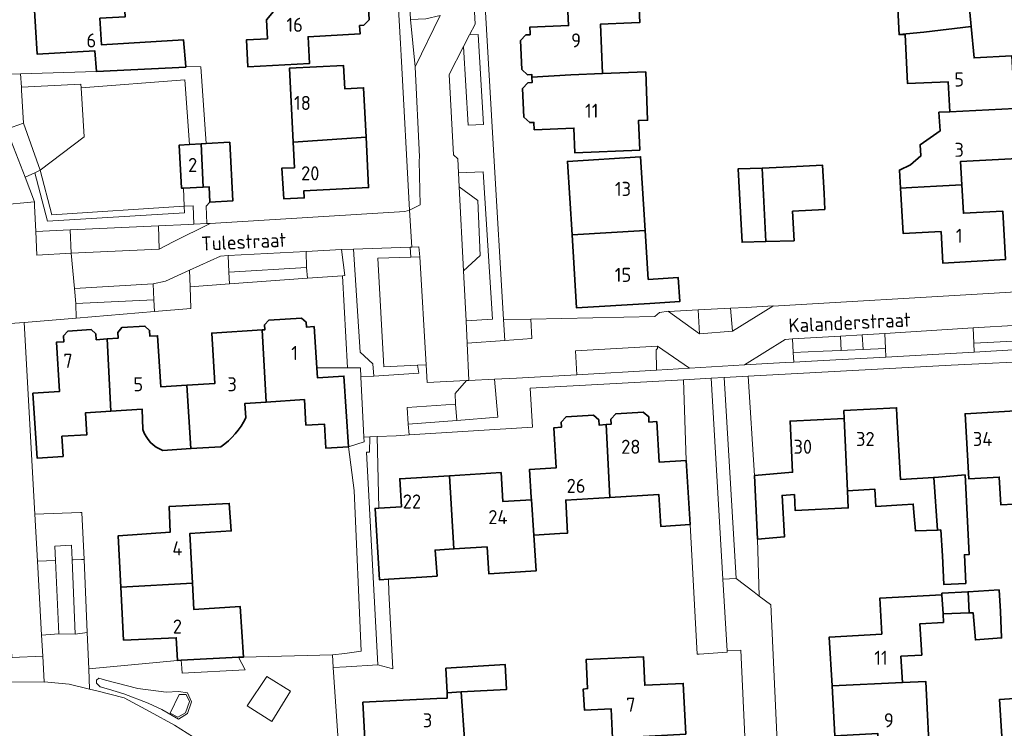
# Model space of a CAD drawing. Header units: metres. Extents: x 245598 to 248629, y 478632 to 481821.
# Tile 79 of 122: x 247606 to 247732, y 479680 to 479771. Entities that reach past the tile are written whole.
import ezdxf
from ezdxf.enums import TextEntityAlignment as Align

# ---------------------------------------------------------------- set-up
doc = ezdxf.new("R2010")
doc.units = ezdxf.units.M
for name, color, linetype, lineweight in [('B-XX-GR-GROENVOORZIENING-GV', 80, 'Continuous', 18), ('B-XX-IE-TERREINAFSCHEIDING_KUNSTMATIG_HEKWERK-G', 20, 'IE-TERREINAFSCHEIDING-KUNSTMATIG', 18), ('B-XX-IE-TERREINAFSCHEIDING_KUNSTMATIG_MUUR-G', 90, 'IE-TERREINAFSCHEIDING-KUNSTMATIG-DICHT', 18), ('B-XX-OG-BEBOUWING-GV', 7, 'Continuous', 35), ('B-XX-OG-BEBOUWING-T18', 10, 'Continuous', 18), ('B-XX-OG-TERREIN_ERF-GV', 7, 'Continuous', 18), ('B-XX-OG-TOPOGRAFIE-T18', 10, 'Continuous', 18), ('B-XX-VH-ONVERHARD-GV', 252, 'Continuous', 18), ('B-XX-VH-VERHARDING_GESLOTEN-GV', 252, 'Continuous', 18), ('B-XX-VH-VERHARDING_OPEN-GV', 252, 'Continuous', 18)]:
    doc.layers.add(name, color=color, linetype=linetype, lineweight=lineweight)
doc.styles.add('NLCS-ISO-M-T18', font='NLCS-ISO.ttf', dxfattribs={"height": 1.8})
doc.linetypes.add('IE-TERREINAFSCHEIDING-KUNSTMATIG', pattern='A,4,[82,NLCS.SHX,S=0.75,R=90,X=0,Y=0],4,-2', length=10)
doc.linetypes.add('IE-TERREINAFSCHEIDING-KUNSTMATIG-DICHT', pattern='A,8,-1,[82,NLCS.SHX,S=0.75,R=90,X=0,Y=0],-1', length=10)

msp = doc.modelspace()

# ---------------------------------------------------------------- linework, layer by layer
at = {"layer": 'B-XX-GR-GROENVOORZIENING-GV'}
for points in [[(247663.378, 479768.702), (247662.606, 479767.207), (247663.186, 479757.147), (247665.165, 479757.256), (247664.473, 479768.778)], [(247603.675, 479763.675), (247603.753, 479761.57), (247603.913, 479757.275), (247604.159, 479756.636), (247606.33, 479757.403), (247606.08, 479761.657), (247606.058, 479762.032), (247605.948, 479763.741)], [(247606.058, 479762.032), (247613.65, 479762.4), (247613.679, 479761.955), (247626.949, 479762.947), (247627.567, 479754.676), (247629.041, 479754.758), (247629.688, 479754.794), (247629.013, 479764.637), (247629, 479764.637), (247627.075, 479764.675), (247627.075, 479764.6), (247615.638, 479764.025), (247605.948, 479763.741)], [(247662.612, 479738.527), (247662.942, 479732.106), (247666.311, 479732.343), (247665.127, 479751.167), (247661.968, 479751.063), (247662.059, 479749.28), (247664.436, 479747.505), (247664.737, 479740.464)], [(247607.887, 479743.563), (247612.3, 479743.775), (247612.313, 479743.775), (247623.576, 479744.271), (247627.362, 479744.438), (247628.113, 479744.474), (247628.014, 479746.845), (247626.859, 479746.803), (247626.905, 479745.953), (247609.389, 479744.867), (247607.751, 479751.07), (247606.516, 479750.505), (247607.725, 479747.362), (247607.725, 479746.825)], [(247612.425, 479740.762), (247612.3, 479743.775), (247607.887, 479743.563), (247608.038, 479740.525)], [(247655.797, 479741.548), (247648.537, 479741.288), (247649.375, 479728.088), (247651, 479726.6), (247651.112, 479725.025), (247656.888, 479725.425), (247656.725, 479726.425), (247652.4, 479726.238), (247651.638, 479740.125), (247655.869, 479740.253)], [(247632.575, 479738.338), (247642.513, 479738.963), (247642.463, 479740.999), (247632.5, 479740.475)], [(247613, 479734.325), (247622.975, 479734.8), (247622.888, 479736.862), (247612.837, 479736.262)], [(247697, 479730.787), (247696.738, 479733.737), (247692.625, 479733.525), (247692.8, 479730.463)], [(247667.875, 479729.6), (247671.338, 479729.862), (247671.213, 479732.325), (247671.213, 479732.338), (247667.713, 479732.275)], [(247727.887, 479729.263), (247727.925, 479728.125), (247737.215, 479728.662), (247737.025, 479731.763), (247733.637, 479731.563), (247733.788, 479729.563)], [(247710.915, 479728.342), (247711.734, 479728.377), (247713.712, 479728.463), (247713.611, 479730.339), (247710.811, 479730.168)], [(247677.082, 479725.206), (247687.274, 479725.815), (247687.247, 479728.414), (247687.4, 479728.563), (247687.4, 479728.862), (247676.947, 479728.284)], [(247708.6, 479728.241), (247704.775, 479728.075), (247704.838, 479726.825), (247708.665, 479727.04), (247716.625, 479727.487), (247716.588, 479728.588), (247713.712, 479728.463), (247711.734, 479728.377), (247710.915, 479728.342)], [(247661.563, 479721.437), (247661.73, 479719.375), (247666.975, 479719.787), (247666.563, 479724.638), (247663.262, 479724.487), (247662.988, 479724.475), (247661.537, 479722.838)], [(247695.784, 479699.041), (247694.262, 479724.775), (247690.738, 479724.575), (247691.086, 479714.257), (247691.583, 479706.038), (247692.488, 479689.459), (247692.737, 479689.475), (247696.344, 479689.708), (247696.325, 479689.9)], [(247695.938, 479724.864), (247697.463, 479699.125), (247699.779, 479697.386), (247700.439, 479696.891), (247700.222, 479704.188), (247699.837, 479712.339), (247699.018, 479725.027)], [(247661.73, 479719.375), (247661.563, 479721.437), (247655.4, 479721.012), (247655.525, 479718.887)], [(247612.93, 479692.032), (247612.529, 479701.541), (247612.45, 479703.416), (247610.339, 479703.299), (247610.421, 479701.46), (247610.843, 479692.042)], [(247637.438, 479686.6), (247634.925, 479682.863), (247638.088, 479680.863), (247640.463, 479684.713)], [(247626.07, 479681.407), (247627.05, 479681.94), (247627.562, 479683.389), (247627.136, 479684.305), (247626.21, 479684.284), (247625.09, 479681.919)]]:
    msp.add_lwpolyline(points, close=True, dxfattribs=at)
at = {"layer": 'B-XX-IE-TERREINAFSCHEIDING_KUNSTMATIG_HEKWERK-G'}
for points in [[(247627.075, 479764.675), (247629, 479764.637)], [(247629, 479764.637), (247629.013, 479764.637)], [(247629.688, 479754.794), (247629.013, 479764.637)]]:
    msp.add_lwpolyline(points, dxfattribs=at)
at = {"layer": 'B-XX-IE-TERREINAFSCHEIDING_KUNSTMATIG_MUUR-G'}
for points in [[(247653.063, 479697.413), (247653, 479699.056)], [(247653.063, 479697.413), (247653.563, 479687.6)]]:
    msp.add_lwpolyline(points, dxfattribs=at)
at = {"layer": 'B-XX-OG-BEBOUWING-GV'}
for points in [[(247640.061, 479772.044), (247638.49, 479771.967), (247637.409, 479770.631), (247637.528, 479768.211), (247634.826, 479768.06), (247635.019, 479764.618), (247642.913, 479765.061), (247642.721, 479768.463), (247649.368, 479768.837), (247649.308, 479769.906), (247649.847, 479769.936), (247650.547, 479770.657), (247650.312, 479774.83), (247649.554, 479775.489), (247649.55, 479775.558), (247639.891, 479775.064)], [(247607.653, 479773.266), (247608.058, 479766.253), (247615.423, 479766.679), (247615.638, 479764.025), (247627.075, 479764.6), (247627.075, 479764.675), (247626.8, 479768.075), (247616.285, 479767.458), (247616.09, 479770.833), (247619.325, 479771.025), (247619.163, 479773.939), (247615.922, 479773.75)], [(247671.106, 479768.946), (247671.115, 479768.736), (247670.576, 479768.712), (247669.891, 479767.973), (247670.054, 479764.283), (247670.801, 479763.607), (247671.341, 479763.631), (247671.355, 479763.308), (247676.341, 479763.59), (247680.385, 479763.769), (247680.106, 479770.076), (247684.085, 479770.252), (247685.166, 479770.306), (247684.983, 479773.991), (247683.921, 479773.944), (247675.874, 479773.589), (247676.037, 479769.905), (247671.073, 479769.685)], [(247727.532, 479769.771), (247727.225, 479772.988), (247718.175, 479772.075), (247718.325, 479768.738), (247718.346, 479768.739), (247721.485, 479769.071)], [(247724.793, 479758.88), (247733.105, 479759.282), (247732.724, 479766.029), (247727.916, 479765.758), (247727.532, 479769.771), (247721.485, 479769.071), (247718.346, 479768.739), (247719.075, 479768.762), (247719.375, 479762.5), (247724.577, 479762.707)], [(247650.134, 479755.627), (247649.808, 479761.938), (247647.412, 479761.815), (247647.258, 479764.79), (247640.34, 479764.432), (247640.827, 479755.002)], [(247671.355, 479763.308), (247671.386, 479762.618), (247670.846, 479762.594), (247670.162, 479761.855), (247670.325, 479758.165), (247671.073, 479757.489), (247671.612, 479757.513), (247671.654, 479756.564), (247676.718, 479756.789), (247676.859, 479753.603), (247685.141, 479753.969), (247684.974, 479757.739), (247686.142, 479757.781), (247685.917, 479763.97), (247680.385, 479763.769), (247676.341, 479763.59)], [(247724.793, 479758.88), (247723.408, 479758.82), (247723.577, 479756.438), (247721.011, 479754.646), (247721.105, 479753.231), (247719.782, 479752.081), (247718.363, 479751.416), (247718.519, 479749.084), (247719.946, 479749.166), (247723.101, 479749.347), (247726.341, 479749.504), (247726.172, 479752.491), (247733.465, 479752.903), (247733.105, 479759.282)], [(247629.688, 479754.794), (247629.041, 479754.758), (247629.31, 479749.222), (247630.07, 479749.261), (247630.17, 479747.32), (247633.086, 479747.471), (247632.709, 479754.962)], [(247640.998, 479751.703), (247639.362, 479751.675), (247639.6, 479747.737), (247642.225, 479747.838), (247642.174, 479748.741), (247650.468, 479749.169), (247650.134, 479755.627), (247640.827, 479755.002)], [(247629.31, 479749.222), (247629.041, 479754.758), (247627.567, 479754.676), (247626.249, 479754.603), (247626.535, 479749.078), (247626.788, 479749.091)], [(247685.845, 479743.688), (247685.259, 479753.107), (247675.897, 479752.523), (247676.484, 479743.107)], [(247701.275, 479742.254), (247700.802, 479751.651), (247697.743, 479751.575), (247698.109, 479744.449), (247698.241, 479742.169)], [(247700.802, 479751.651), (247701.275, 479742.254), (247704.891, 479742.356), (247704.686, 479746.143), (247708.819, 479746.376), (247708.719, 479748.392), (247708.538, 479752.036), (247704.379, 479751.829)], [(247726.341, 479749.504), (247723.101, 479749.347), (247719.946, 479749.166), (247718.519, 479749.084), (247718.641, 479746.931), (247718.848, 479743.273), (247723.68, 479743.546), (247723.908, 479739.508), (247731.928, 479739.961), (247731.578, 479746.162), (247726.546, 479745.878)], [(247676.484, 479743.107), (247677.066, 479733.766), (247686.427, 479734.349), (247690.263, 479734.588), (247690.073, 479737.65), (247686.236, 479737.411), (247685.845, 479743.688)], [(247636.848, 479730.951), (247637.364, 479721.727), (247642.26, 479722.038), (247642.448, 479718.776), (247644.811, 479718.912), (247644.989, 479715.827), (247647.877, 479716.011), (247647.303, 479725.056), (247643.903, 479724.84), (247643.823, 479726.1), (247643.488, 479731.372), (247642.501, 479731.309), (247642.461, 479731.938), (247641.866, 479732.461), (247637.685, 479732.196), (247637.161, 479731.601), (247637.201, 479730.973)], [(247617.493, 479720.558), (247617.005, 479729.795), (247615.619, 479729.707), (247615.572, 479730.445), (247614.956, 479730.997), (247611.991, 479730.809), (247611.45, 479730.183), (247611.497, 479729.445), (247610.529, 479729.383), (247610.93, 479723.075), (247607.52, 479722.858), (247608.048, 479714.562), (247611.39, 479714.774), (247611.227, 479717.342), (247614.428, 479717.546), (247614.249, 479720.352)], [(247718.048, 479719.98), (247717.994, 479721), (247711.262, 479720.624), (247711.307, 479719.601), (247711.722, 479710.349), (247715.204, 479710.587), (247715.363, 479708.338), (247718.7, 479708.563), (247720.121, 479708.659), (247720.213, 479707.575), (247720.412, 479705.225), (247723.217, 479705.344), (247722.742, 479712.076), (247718.48, 479711.822)], [(247680.831, 479718.838), (247679.933, 479718.785), (247679.895, 479719.431), (247679.207, 479720.05), (247675.715, 479719.842), (247675.086, 479719.144), (247675.124, 479718.495), (247674.157, 479718.437), (247674.465, 479713.309), (247671.052, 479713.103), (247671.269, 479709.519), (247671.291, 479709.197), (247671.613, 479704.689), (247674.911, 479704.888), (247675.884, 479704.931), (247675.686, 479709.177), (247681.302, 479709.516)], [(247691.086, 479714.257), (247687.625, 479714.049), (247687.313, 479719.23), (247686.324, 479719.17), (247686.285, 479719.829), (247685.596, 479720.448), (247682.083, 479720.235), (247681.446, 479719.515), (247681.485, 479718.879), (247680.831, 479718.838), (247681.302, 479709.516), (247687.575, 479709.894), (247687.821, 479705.812), (247691.583, 479706.038)], [(247711.307, 479719.601), (247704.374, 479719.293), (247704.694, 479712.733), (247699.837, 479712.339), (247700.222, 479704.188), (247703.649, 479704.465), (247703.358, 479709.776), (247704.919, 479709.883), (247705.015, 479707.861), (247711.825, 479708.185), (247711.722, 479710.349)], [(247733.938, 479720.657), (247726.751, 479720.235), (247727.24, 479711.893), (247731.129, 479712.121), (247731.338, 479708.558), (247734.639, 479708.752), (247734.43, 479712.315), (247734.449, 479712.316)], [(247660.821, 479712.303), (247654.451, 479711.919), (247654.668, 479708.316), (247651.776, 479708.141), (247651.3, 479708.112), (247651.85, 479698.986), (247653, 479699.056), (247657.271, 479699.314), (247659.211, 479699.461), (247658.96, 479702.787), (247661.382, 479702.934)], [(247671.613, 479704.689), (247671.291, 479709.197), (247667.633, 479708.976), (247667.409, 479712.701), (247660.821, 479712.303), (247661.382, 479702.934), (247665.625, 479703.19), (247665.832, 479699.759), (247671.89, 479700.124)], [(247726.762, 479712.428), (247723.363, 479712.113), (247722.742, 479712.076), (247723.217, 479705.344), (247723.637, 479705.362), (247723.875, 479702.025), (247724.053, 479698.372), (247726.854, 479698.508), (247726.675, 479702.18), (247727.275, 479702.213)], [(247618.777, 479698.015), (247627.929, 479698.542), (247627.59, 479704.894), (247632.89, 479705.243), (247632.628, 479708.76), (247624.959, 479708.366), (247625.075, 479705.059), (247618.432, 479704.613)], [(247625.998, 479688.649), (247626.473, 479688.674), (247633.835, 479689.066), (247634.465, 479689.082), (247634.04, 479695.547), (247628.11, 479695.157), (247627.929, 479698.542), (247618.777, 479698.015), (247619.129, 479691.264), (247625.863, 479691.552)], [(247723.938, 479694.61), (247723.802, 479697.069), (247715.855, 479696.629), (247716.11, 479692.028), (247709.394, 479691.657), (247709.739, 479685.422), (247718.736, 479685.819), (247718.55, 479689.19), (247721.208, 479689.338), (247720.985, 479693.348), (247723.998, 479693.515)], [(247723.802, 479697.069), (247723.938, 479694.61), (247727.301, 479694.743), (247727.138, 479697.456), (247723.791, 479697.26)], [(247731.275, 479694.9), (247731.111, 479697.689), (247727.138, 479697.456), (247727.301, 479694.743), (247727.788, 479694.762), (247728.075, 479691.275), (247731.425, 479691.538)], [(247660.325, 479687.688), (247660.5, 479684.525), (247662.28, 479684.619), (247668.088, 479684.925), (247667.938, 479688.137)], [(247681.664, 479678.695), (247691.032, 479679.244), (247690.705, 479685.722), (247685.79, 479685.474), (247685.605, 479689.131), (247678.273, 479688.761), (247678.461, 479685.048), (247677.925, 479684.99), (247678.087, 479682.273), (247681.473, 479682.475)], [(247737.56, 479689.349), (247734.036, 479689.137), (247734.353, 479683.855), (247731.175, 479683.663), (247731.665, 479675.545), (247738.227, 479675.94)], [(247716.863, 479674.4), (247717.012, 479670.838), (247717.012, 479670.825), (247726.125, 479671.363), (247725.863, 479675.012), (247722.303, 479674.77), (247721.742, 479685.952), (247718.736, 479685.819), (247709.739, 479685.422), (247710.095, 479678.998), (247715.611, 479679.303), (247715.786, 479675.807), (247716.79, 479675.857)], [(247662.28, 479684.619), (247660.5, 479684.525), (247660.525, 479683.843), (247659.197, 479683.784), (247649.743, 479683.317), (247650.054, 479677.014), (247659.508, 479677.492), (247659.494, 479677.768), (247662.749, 479677.968)]]:
    msp.add_lwpolyline(points, close=True, dxfattribs=at)
for points in [[(247624.158, 479715.535), (247627.735, 479715.762), (247627.221, 479723.88), (247623.89, 479723.668), (247623.474, 479730.206), (247622.485, 479730.143), (247622.438, 479730.882), (247621.852, 479731.435), (247618.878, 479731.246), (247618.366, 479730.623), (247618.413, 479729.884), (247617.005, 479729.795), (247617.493, 479720.558), (247621.503, 479720.813), (247621.593, 479718.193)], [(247637.364, 479721.727), (247636.848, 479730.951), (247630.391, 479730.54), (247630.8, 479724.108), (247627.221, 479723.88), (247627.735, 479715.762), (247631.549, 479716.005)], [(247634.744, 479719.721), (247634.642, 479721.554), (247637.364, 479721.727)]]:
    msp.add_lwpolyline(points, dxfattribs=at)
for points in [[(247631.549, 479716.005, 0.1385276), (247634.744, 479719.721)], [(247621.593, 479718.193, 0.2322265), (247624.158, 479715.535)]]:
    msp.add_lwpolyline(points, format="xyb", dxfattribs=at)
at = {"layer": 'B-XX-OG-TERREIN_ERF-GV'}
for points in [[(247616.09, 479770.833), (247616.285, 479767.458), (247626.8, 479768.075), (247627.075, 479764.675), (247629, 479764.637), (247629.013, 479764.637), (247629.688, 479754.794), (247632.709, 479754.962), (247633.086, 479747.471), (247630.17, 479747.32), (247629.681, 479746.809), (247629.771, 479744.555), (247630.188, 479744.575), (247630.2, 479744.576), (247655.075, 479746.1), (247655.713, 479746.262), (247654.612, 479766.088), (247654.525, 479767.625), (247653.463, 479786.075)], [(247602.512, 479783.287), (247603.525, 479767.463), (247603.563, 479766.863), (247603.675, 479763.675), (247605.948, 479763.741), (247615.638, 479764.025), (247615.423, 479766.679), (247608.058, 479766.253), (247607.653, 479773.266)], [(247684.983, 479773.991), (247685.166, 479770.306), (247684.085, 479770.252), (247680.106, 479770.076), (247680.385, 479763.769), (247685.917, 479763.97), (247686.142, 479757.781), (247684.974, 479757.739), (247685.141, 479753.969), (247676.859, 479753.603), (247676.718, 479756.789), (247671.654, 479756.564), (247671.612, 479757.513), (247671.073, 479757.489), (247670.325, 479758.165), (247670.162, 479761.855), (247670.846, 479762.594), (247671.386, 479762.618), (247671.355, 479763.308), (247671.341, 479763.631), (247670.801, 479763.607), (247670.054, 479764.283), (247669.891, 479767.973), (247670.576, 479768.712), (247671.115, 479768.736), (247671.106, 479768.946), (247671.073, 479769.685), (247676.037, 479769.905), (247675.874, 479773.589)], [(247727.225, 479772.988), (247727.532, 479769.771), (247727.916, 479765.758), (247732.724, 479766.029)], [(247650.547, 479770.657), (247649.847, 479769.936), (247649.308, 479769.906), (247649.368, 479768.837), (247642.721, 479768.463), (247642.913, 479765.061), (247635.019, 479764.618), (247634.826, 479768.06), (247637.528, 479768.211), (247637.409, 479770.631), (247638.49, 479771.967)], [(247733.465, 479752.903), (247726.172, 479752.491), (247726.341, 479749.504), (247726.546, 479745.878), (247731.578, 479746.162), (247731.928, 479739.961), (247723.908, 479739.508), (247723.68, 479743.546), (247718.848, 479743.273), (247718.641, 479746.931), (247718.519, 479749.084), (247718.363, 479751.416), (247719.782, 479752.081), (247721.105, 479753.231), (247721.011, 479754.646), (247723.577, 479756.438), (247723.408, 479758.82), (247724.793, 479758.88), (247724.577, 479762.707), (247719.375, 479762.5), (247719.075, 479768.762), (247718.346, 479768.739), (247718.325, 479768.738), (247718.175, 479772.075)], [(247665.475, 479770.9), (247666.5, 479753.262), (247667.713, 479732.275), (247671.213, 479732.338), (247671.213, 479732.325), (247687.075, 479732.688), (247687.675, 479733.175), (247688.813, 479733.338), (247688.825, 479733.325), (247692.625, 479733.525), (247696.738, 479733.737), (247698.775, 479733.838), (247702.213, 479734.025), (247702.175, 479734), (247729.738, 479735.612), (247736.844, 479736.021)], [(247643.823, 479726.1), (247647.781, 479726.1), (247647.125, 479737.887), (247642.63, 479737.562), (247632.685, 479736.841), (247627.625, 479736.475), (247627.737, 479733.7), (247623.055, 479733.303), (247613.072, 479732.455), (247606.387, 479731.888), (247607.762, 479707.362), (247613.625, 479707.588), (247613.788, 479707.588), (247614.058, 479701.588), (247614.48, 479692.221), (247614.688, 479687.6), (247625.998, 479688.649), (247625.863, 479691.552), (247619.129, 479691.264), (247618.777, 479698.015), (247618.432, 479704.613), (247625.075, 479705.059), (247624.959, 479708.366), (247632.628, 479708.76), (247632.89, 479705.243), (247627.59, 479704.894), (247627.929, 479698.542), (247628.11, 479695.157), (247634.04, 479695.547), (247634.465, 479689.082), (247645.838, 479689.375), (247647.438, 479689.525), (247649.525, 479689.825), (247648.625, 479710.425), (247647.877, 479716.011), (247644.989, 479715.827), (247644.811, 479718.912), (247642.448, 479718.776), (247642.26, 479722.038), (247637.364, 479721.727), (247634.642, 479721.554), (247634.744, 479719.721)], [(247621.593, 479718.193), (247621.503, 479720.813), (247617.493, 479720.558), (247614.249, 479720.352), (247614.428, 479717.546), (247611.227, 479717.342), (247611.39, 479714.774), (247608.048, 479714.562), (247607.52, 479722.858), (247610.93, 479723.075), (247610.529, 479729.383), (247611.497, 479729.445), (247611.45, 479730.183), (247611.991, 479730.809), (247614.956, 479730.997), (247615.572, 479730.445), (247615.619, 479729.707), (247617.005, 479729.795), (247618.413, 479729.884), (247618.366, 479730.623), (247618.878, 479731.246), (247621.852, 479731.435), (247622.438, 479730.882), (247622.485, 479730.143), (247623.474, 479730.206), (247623.89, 479723.668), (247627.221, 479723.88), (247630.8, 479724.108), (247630.391, 479730.54), (247636.848, 479730.951), (247637.201, 479730.973), (247637.161, 479731.601), (247637.685, 479732.196), (247641.866, 479732.461), (247642.461, 479731.938), (247642.501, 479731.309), (247643.488, 479731.372), (247643.823, 479726.1)], [(247737.314, 479727.047), (247724.962, 479726.425), (247699.018, 479725.027), (247699.837, 479712.339), (247704.694, 479712.733), (247704.374, 479719.293), (247711.307, 479719.601), (247711.262, 479720.624), (247717.994, 479721), (247718.048, 479719.98), (247718.48, 479711.822), (247722.742, 479712.076), (247723.363, 479712.113), (247726.762, 479712.428), (247727.275, 479702.213), (247726.675, 479702.18), (247726.854, 479698.508), (247724.053, 479698.372), (247723.875, 479702.025), (247723.637, 479705.362), (247723.217, 479705.344), (247720.412, 479705.225), (247720.213, 479707.575), (247720.121, 479708.659), (247718.7, 479708.563), (247715.363, 479708.338), (247715.204, 479710.587), (247711.722, 479710.349), (247711.825, 479708.185), (247705.015, 479707.861), (247704.919, 479709.883), (247703.358, 479709.776), (247703.649, 479704.465), (247700.222, 479704.188), (247700.439, 479696.891), (247701.875, 479695.813), (247701.9, 479695.8), (247703.125, 479669.924)], [(247631.549, 479716.005), (247627.735, 479715.762), (247624.158, 479715.535)], [(247698.838, 479673.4), (247698.063, 479689.987), (247696.325, 479689.9), (247696.344, 479689.708), (247692.737, 479689.475), (247692.488, 479689.459), (247691.583, 479706.038), (247687.821, 479705.812), (247687.575, 479709.894), (247681.302, 479709.516), (247675.686, 479709.177), (247675.884, 479704.931), (247674.911, 479704.888), (247671.613, 479704.689), (247671.89, 479700.124), (247665.832, 479699.759), (247665.625, 479703.19), (247661.382, 479702.934), (247658.96, 479702.787), (247659.211, 479699.461), (247657.271, 479699.314), (247653, 479699.056), (247653.063, 479697.413), (247653.563, 479687.6), (247651.638, 479688.075), (247647.575, 479687.838), (247645.949, 479687.743), (247647.175, 479669.713)], [(247710.095, 479678.998), (247709.739, 479685.422), (247709.394, 479691.657), (247716.11, 479692.028), (247715.855, 479696.629), (247723.802, 479697.069), (247723.791, 479697.26), (247727.138, 479697.456), (247731.111, 479697.689), (247731.275, 479694.9), (247731.425, 479691.538), (247728.075, 479691.275), (247727.788, 479694.762), (247727.301, 479694.743), (247723.938, 479694.61), (247723.998, 479693.515), (247720.985, 479693.348), (247721.208, 479689.338), (247718.55, 479689.19), (247718.736, 479685.819), (247721.742, 479685.952), (247722.303, 479674.77)], [(247681.664, 479678.695), (247681.473, 479682.475), (247678.087, 479682.273), (247677.925, 479684.99), (247678.461, 479685.048), (247678.273, 479688.761), (247685.605, 479689.131), (247685.79, 479685.474), (247690.705, 479685.722), (247691.032, 479679.244)]]:
    msp.add_lwpolyline(points, dxfattribs=at)
for points in [[(247642.174, 479748.741), (247642.225, 479747.838), (247639.6, 479747.737), (247639.362, 479751.675), (247640.998, 479751.703), (247640.827, 479755.002), (247640.34, 479764.432), (247647.258, 479764.79), (247647.412, 479761.815), (247649.808, 479761.938), (247650.134, 479755.627), (247650.468, 479749.169)], [(247676.484, 479743.107), (247675.897, 479752.523), (247685.259, 479753.107), (247685.845, 479743.688), (247686.236, 479737.411), (247690.073, 479737.65), (247690.263, 479734.588), (247686.427, 479734.349), (247677.066, 479733.766)], [(247704.686, 479746.143), (247704.891, 479742.356), (247701.275, 479742.254), (247698.241, 479742.169), (247698.109, 479744.449), (247697.743, 479751.575), (247700.802, 479751.651), (247704.379, 479751.829), (247708.538, 479752.036), (247708.719, 479748.392), (247708.819, 479746.376)], [(247647.781, 479726.1), (247643.823, 479726.1), (247643.903, 479724.84), (247647.303, 479725.056), (247647.877, 479716.011), (247649.875, 479716.637), (247649.846, 479717.237), (247649.481, 479724.931), (247649.425, 479726.1), (247647.813, 479726.1)], [(247651.537, 479717.325), (247651.776, 479708.141), (247654.668, 479708.316), (247654.451, 479711.919), (247660.821, 479712.303), (247667.409, 479712.701), (247667.633, 479708.976), (247671.291, 479709.197), (247671.269, 479709.519), (247671.052, 479713.103), (247674.465, 479713.309), (247674.157, 479718.437), (247675.124, 479718.495), (247675.086, 479719.144), (247675.715, 479719.842), (247679.207, 479720.05), (247679.895, 479719.431), (247679.933, 479718.785), (247680.831, 479718.838), (247681.485, 479718.879), (247681.446, 479719.515), (247682.083, 479720.235), (247685.596, 479720.448), (247686.285, 479719.829), (247686.324, 479719.17), (247687.313, 479719.23), (247687.625, 479714.049), (247691.086, 479714.257), (247690.738, 479724.575), (247671.113, 479723.513), (247671.425, 479718.5), (247655.657, 479717.518), (247653.975, 479717.413)], [(247733.938, 479720.657), (247741.029, 479721.074), (247741.518, 479712.732), (247734.449, 479712.316), (247734.43, 479712.315), (247734.639, 479708.752), (247731.338, 479708.558), (247731.129, 479712.121), (247727.24, 479711.893), (247726.751, 479720.235)], [(247651.638, 479688.075), (247653.563, 479687.6), (247653.063, 479697.413), (247653, 479699.056), (247651.85, 479698.986), (247651.3, 479708.112), (247651.776, 479708.141), (247651.537, 479717.325), (247650.6, 479717.288), (247650.588, 479715.325), (247650.2, 479715.325)], [(247738.227, 479675.94), (247731.665, 479675.545), (247731.175, 479683.663), (247734.353, 479683.855), (247734.036, 479689.137), (247737.56, 479689.349), (247740.947, 479689.553), (247741.273, 479684.138), (247744.23, 479684.317), (247744.712, 479676.331)], [(247626.473, 479688.674), (247626.563, 479687.663), (247626.6, 479687.025), (247634.675, 479687.475), (247633.835, 479689.066)], [(247660.5, 479684.525), (247660.325, 479687.688), (247667.938, 479688.137), (247668.088, 479684.925), (247662.28, 479684.619), (247662.749, 479677.968), (247659.494, 479677.768), (247659.508, 479677.492), (247659.831, 479670.947), (247650.377, 479670.48), (247650.054, 479677.014), (247649.743, 479683.317), (247659.197, 479683.784), (247660.525, 479683.843)]]:
    msp.add_lwpolyline(points, close=True, dxfattribs=at)
for points in [[(247634.744, 479719.721, -0.1385276), (247631.549, 479716.005)], [(247624.158, 479715.535, -0.2322265), (247621.593, 479718.193)]]:
    msp.add_lwpolyline(points, format="xyb", dxfattribs=at)
at = {"layer": 'B-XX-VH-ONVERHARD-GV'}
msp.add_lwpolyline([(247608.455, 479751.392), (247609.947, 479745.662), (247626.859, 479746.803), (247626.788, 479749.091), (247626.535, 479749.078), (247626.249, 479754.603), (247627.567, 479754.676), (247626.949, 479762.947), (247613.679, 479761.955), (247614.093, 479755.677)], close=True, dxfattribs=at)
at = {"layer": 'B-XX-VH-VERHARDING_GESLOTEN-GV'}
msp.add_lwpolyline([(247629.675, 479677.825), (247625.612, 479680.375), (247622.538, 479682.088), (247619.212, 479683.863), (247615.712, 479684.762), (247614.746, 479684.994), (247612.163, 479685.613), (247608.974, 479685.9), (247608.975, 479685.875), (247604.012, 479685.9)], dxfattribs=at)
at = {"layer": 'B-XX-VH-VERHARDING_OPEN-GV'}
for points in [[(247659.825, 479798.312), (247663.213, 479786.4), (247664.1, 479770.1), (247663.378, 479768.702), (247664.473, 479768.778), (247665.165, 479757.256), (247663.186, 479757.147), (247662.606, 479767.207), (247660.762, 479763.637), (247661.3, 479753.363), (247661.875, 479752.863), (247661.968, 479751.063), (247665.127, 479751.167), (247666.311, 479732.343), (247662.942, 479732.106), (247663.088, 479729.263), (247667.875, 479729.6), (247667.713, 479732.275), (247666.5, 479753.262), (247665.475, 479770.9), (247663.404, 479805.398), (247662.363, 479805.363), (247662.644, 479800.476), (247662.762, 479798.425)], [(247656.425, 479764.625), (247655.8, 479770.663), (247655.225, 479781.625), (247656.329, 479781.73), (247655.912, 479786.475), (247655.775, 479786.263), (247655.4, 479786.125), (247655.1, 479786.062), (247653.463, 479786.075), (247654.525, 479767.625), (247654.612, 479766.088), (247655.713, 479746.262), (247657.037, 479746.963), (247656.925, 479752.575), (247656.963, 479753.1)], [(247655.8, 479770.663), (247656.425, 479764.625), (247659.6, 479771.175), (247657.8, 479770.762)], [(247599.063, 479766.738), (247599.563, 479757.275), (247601.4, 479751.913), (247603.113, 479746.925), (247607.725, 479747.362), (247606.516, 479750.505), (247604.159, 479756.636), (247603.913, 479757.275), (247603.753, 479761.57), (247603.675, 479763.675), (247603.563, 479766.863)], [(247606.33, 479757.403), (247608.455, 479751.392), (247614.093, 479755.677), (247613.679, 479761.955), (247613.65, 479762.4), (247606.058, 479762.032), (247606.08, 479761.657)], [(247607.751, 479751.07), (247608.455, 479751.392), (247606.33, 479757.403), (247604.159, 479756.636), (247606.516, 479750.505)], [(247608.455, 479751.392), (247607.751, 479751.07), (247609.389, 479744.867), (247626.905, 479745.953), (247626.859, 479746.803), (247609.947, 479745.662)], [(247628.113, 479744.474), (247629.771, 479744.555), (247629.681, 479746.809), (247630.17, 479747.32), (247630.07, 479749.261), (247629.31, 479749.222), (247626.788, 479749.091), (247626.859, 479746.803), (247628.014, 479746.845)], [(247662.612, 479738.527), (247664.737, 479740.464), (247664.436, 479747.505), (247662.059, 479749.28)], [(247612.425, 479740.762), (247608.038, 479740.525), (247607.887, 479743.563), (247607.725, 479746.825), (247607.725, 479747.362), (247603.113, 479746.925), (247603.161, 479745.43), (247603.438, 479736.813), (247601.725, 479736.875), (247600.21, 479736.841), (247600.475, 479731.487), (247602.787, 479731.644), (247606.387, 479731.888), (247613.072, 479732.455), (247613, 479734.325), (247612.837, 479736.262)], [(247627.535, 479738.585), (247631.537, 479740.413), (247632.5, 479740.475), (247642.463, 479740.999), (247646.987, 479741.237), (247646.987, 479741.225), (247648.537, 479741.288), (247655.797, 479741.548), (247656.009, 479741.556), (247655.713, 479746.262), (247655.075, 479746.1), (247630.2, 479744.576), (247625.475, 479742.225), (247623.675, 479741.3), (247612.425, 479740.762), (247612.837, 479736.262), (247622.888, 479736.862), (247624.475, 479737.188)], [(247623.576, 479744.271), (247612.313, 479743.775), (247612.3, 479743.775), (247612.425, 479740.762), (247623.675, 479741.3)], [(247623.576, 479744.271), (247623.675, 479741.3), (247625.475, 479742.225), (247630.2, 479744.576), (247630.188, 479744.575), (247629.771, 479744.555), (247628.113, 479744.474), (247627.362, 479744.438)], [(247642.63, 479737.562), (247647.125, 479737.887), (247647.412, 479737.9), (247646.987, 479741.225), (247646.987, 479741.237), (247642.463, 479740.999), (247642.513, 479738.963)], [(247649.481, 479724.931), (247651.112, 479725.025), (247651, 479726.6), (247649.375, 479728.088), (247648.537, 479741.288), (247646.987, 479741.225), (247647.412, 479737.9), (247647.125, 479737.887), (247647.781, 479726.1), (247647.813, 479726.1), (247649.425, 479726.1)], [(247657.025, 479740.288), (247656.9, 479741.588), (247656.009, 479741.556), (247655.797, 479741.548), (247655.869, 479740.253)], [(247627.625, 479736.475), (247632.685, 479736.841), (247632.575, 479738.338), (247632.5, 479740.475), (247631.537, 479740.413), (247627.535, 479738.585)], [(247657.025, 479740.288), (247655.869, 479740.253), (247651.638, 479740.125), (247652.4, 479726.238), (247656.725, 479726.425), (247657.813, 479726.475)], [(247622.975, 479734.8), (247623.055, 479733.303), (247627.737, 479733.7), (247627.625, 479736.475), (247627.535, 479738.585), (247624.475, 479737.188), (247622.888, 479736.862)], [(247642.63, 479737.562), (247642.513, 479738.963), (247632.575, 479738.338), (247632.685, 479736.841)], [(247622.975, 479734.8), (247613, 479734.325), (247613.072, 479732.455), (247623.055, 479733.303)], [(247692.625, 479733.525), (247688.825, 479733.325), (247692.8, 479730.463)], [(247702.175, 479734), (247702.213, 479734.025), (247698.775, 479733.838), (247696.738, 479733.737), (247697, 479730.787)], [(247602.787, 479731.644), (247602.988, 479726.263), (247603.413, 479717.012), (247603.775, 479711.875), (247604.837, 479689.038), (247608.786, 479689.215), (247608.635, 479691.891), (247608.1, 479701.371), (247607.762, 479707.362), (247606.387, 479731.888)], [(247716.588, 479728.588), (247716.625, 479727.487), (247727.925, 479728.125), (247727.887, 479729.263), (247727.78, 479731.205), (247716.497, 479730.515)], [(247727.78, 479731.205), (247727.887, 479729.263), (247733.788, 479729.563), (247733.637, 479731.563)], [(247704.838, 479726.825), (247704.775, 479728.075), (247704.679, 479729.793), (247703.762, 479729.737), (247698.537, 479726.475), (247703.757, 479726.765)], [(247704.775, 479728.075), (247708.6, 479728.241), (247710.915, 479728.342), (247710.811, 479730.168), (247708.503, 479730.027), (247704.679, 479729.793)], [(247716.497, 479730.515), (247713.611, 479730.339), (247713.712, 479728.463), (247716.588, 479728.588)], [(247687.4, 479728.862), (247687.4, 479728.563), (247687.247, 479728.414), (247687.274, 479725.815), (247691.502, 479726.061)], [(247650.6, 479717.288), (247651.537, 479717.325), (247653.975, 479717.413), (247655.657, 479717.518), (247655.525, 479718.887), (247655.4, 479721.012), (247661.563, 479721.437), (247661.537, 479722.838), (247662.988, 479724.475), (247657.963, 479724.225), (247657.813, 479726.475), (247656.725, 479726.425), (247656.888, 479725.425), (247651.112, 479725.025), (247649.481, 479724.931), (247649.846, 479717.237)], [(247697.463, 479699.125), (247695.938, 479724.864), (247694.262, 479724.775), (247695.784, 479699.041)], [(247648.625, 479710.425), (247649.525, 479689.825), (247647.438, 479689.525), (247645.838, 479689.375), (247645.949, 479687.743), (247647.575, 479687.838), (247651.638, 479688.075), (247650.2, 479715.325), (247650.588, 479715.325), (247650.6, 479717.288), (247649.846, 479717.237), (247649.875, 479716.637), (247647.877, 479716.011)], [(247610.421, 479701.46), (247610.339, 479703.299), (247612.45, 479703.416), (247612.529, 479701.541), (247612.659, 479701.546), (247613.741, 479701.588), (247614.058, 479701.588), (247613.788, 479707.588), (247613.625, 479707.588), (247607.762, 479707.362), (247608.1, 479701.371), (247610.399, 479701.459)], [(247608.635, 479691.891), (247610.843, 479692.042), (247610.421, 479701.46), (247610.399, 479701.459), (247608.1, 479701.371)], [(247614.058, 479701.588), (247613.741, 479701.588), (247612.659, 479701.546), (247612.529, 479701.541), (247612.93, 479692.032), (247614.48, 479692.221)], [(247703.125, 479669.924), (247701.9, 479695.8), (247701.875, 479695.813), (247700.439, 479696.891), (247699.779, 479697.386), (247697.463, 479699.125), (247695.784, 479699.041), (247696.325, 479689.9), (247698.063, 479689.987), (247698.838, 479673.4), (247699.175, 479673.425), (247699.325, 479669.7), (247701.063, 479669.788)], [(247612.93, 479692.032), (247610.843, 479692.042), (247608.635, 479691.891), (247608.786, 479689.215), (247608.974, 479685.9), (247612.163, 479685.613), (247614.746, 479684.994), (247614.688, 479687.6), (247614.48, 479692.221)], [(247633.835, 479689.066), (247634.675, 479687.475), (247626.6, 479687.025), (247626.563, 479687.663), (247626.473, 479688.674), (247625.998, 479688.649), (247614.688, 479687.6), (247614.746, 479684.994), (247615.712, 479684.762), (247619.212, 479683.863), (247622.538, 479682.088), (247625.612, 479680.375), (247629.675, 479677.825), (247636.775, 479673.475), (247644.825, 479668.512), (247646.775, 479667.3), (247647.185, 479667.052), (247651.435, 479667.375), (247647.175, 479669.713), (247645.949, 479687.743), (247645.838, 479689.375), (247634.465, 479689.082)], [(247604.038, 479686.887), (247603.988, 479685.899), (247604.012, 479685.9), (247608.975, 479685.875), (247608.974, 479685.9), (247608.786, 479689.215), (247604.837, 479689.038)], [(247615.938, 479686.4), (247615.638, 479686.125), (247615.663, 479685.738), (247616.112, 479685.288), (247617.175, 479684.975), (247619.138, 479684.375), (247622.275, 479683.187), (247624, 479682.375), (247626.125, 479681.163), (247627.275, 479681.863), (247627.787, 479683.375), (247627.275, 479684.525), (247626.162, 479684.675), (247624.563, 479684.613), (247620.925, 479685.075), (247616.825, 479686.137)], [(247615.938, 479686.4), (247616.825, 479686.137), (247620.925, 479685.075), (247624.563, 479684.613), (247626.162, 479684.675), (247627.275, 479684.525), (247627.787, 479683.375), (247627.275, 479681.863), (247626.125, 479681.163), (247624, 479682.375), (247622.275, 479683.187), (247619.138, 479684.375), (247617.175, 479684.975), (247616.112, 479685.288), (247615.663, 479685.738), (247615.638, 479686.125)], [(247637.438, 479686.6), (247640.463, 479684.713), (247638.088, 479680.863), (247634.925, 479682.863)], [(247626.07, 479681.407), (247625.09, 479681.919), (247626.21, 479684.284), (247627.136, 479684.305), (247627.562, 479683.389), (247627.05, 479681.94)]]:
    msp.add_lwpolyline(points, close=True, dxfattribs=at)
for points in [[(247659.6, 479771.175), (247656.425, 479764.625), (247656.963, 479753.1), (247656.925, 479752.575), (247657.037, 479746.963), (247655.713, 479746.262), (247656.009, 479741.556), (247656.9, 479741.588), (247657.025, 479740.288), (247657.813, 479726.475), (247657.963, 479724.225), (247662.988, 479724.475), (247663.262, 479724.487), (247663.088, 479729.263), (247662.942, 479732.106), (247662.612, 479738.527), (247662.059, 479749.28), (247661.968, 479751.063), (247661.875, 479752.863), (247661.3, 479753.363), (247660.762, 479763.637), (247662.606, 479767.207), (247663.378, 479768.702), (247664.1, 479770.1), (247663.213, 479786.4)], [(247736.844, 479736.021), (247729.738, 479735.612), (247702.175, 479734), (247697, 479730.787), (247692.8, 479730.463), (247688.825, 479733.325), (247688.813, 479733.338), (247687.675, 479733.175), (247687.075, 479732.688), (247671.213, 479732.325), (247671.338, 479729.862), (247667.875, 479729.6), (247663.088, 479729.263), (247663.262, 479724.487), (247666.563, 479724.638), (247669.387, 479724.775), (247669.4, 479724.775), (247677.082, 479725.206), (247676.947, 479728.284), (247687.4, 479728.862), (247691.502, 479726.061), (247691.525, 479726.062), (247698.525, 479726.475), (247698.537, 479726.475), (247703.762, 479729.737), (247704.679, 479729.793), (247708.503, 479730.027), (247710.811, 479730.168), (247713.611, 479730.339), (247716.497, 479730.515), (247727.78, 479731.205), (247733.637, 479731.563)], [(247737.215, 479728.662), (247727.925, 479728.125), (247716.625, 479727.487), (247708.665, 479727.04), (247704.838, 479726.825), (247703.757, 479726.765), (247698.537, 479726.475), (247698.525, 479726.475), (247691.525, 479726.062), (247691.502, 479726.061), (247687.274, 479725.815), (247677.082, 479725.206), (247669.4, 479724.775), (247669.387, 479724.775), (247666.563, 479724.638), (247666.975, 479719.787), (247661.73, 479719.375), (247655.525, 479718.887), (247655.657, 479717.518), (247671.425, 479718.5), (247671.113, 479723.513), (247690.738, 479724.575), (247694.262, 479724.775), (247695.938, 479724.864), (247699.018, 479725.027), (247724.962, 479726.425), (247737.314, 479727.047)]]:
    msp.add_lwpolyline(points, dxfattribs=at)

# ---------------------------------------------------------------- texts
at = {"layer": 'B-XX-OG-BEBOUWING-T18', "style": 'NLCS-ISO-M-T18'}
for s, p in [('16', (247641, 479770)), ('6', (247615, 479768)), ('9', (247677, 479768)), ('5', (247726, 479763)), ('18', (247642, 479760)), ('11', (247679, 479759)), ('3', (247726, 479754)), ('2', (247627.955, 479752.061)), ('20', (247643, 479751)), ('13', (247683, 479749)), ('1', (247726, 479743)), ('15', (247683, 479738)), ('1', (247641, 479728)), ('7', (247612, 479727)), ('5', (247621, 479724)), ('3', (247633, 479724)), ('32', (247714, 479717)), ('34', (247729, 479717)), ('28', (247684, 479716)), ('30', (247706, 479716)), ('26', (247677, 479711)), ('22', (247656, 479709)), ('24', (247667, 479707)), ('4', (247626, 479703)), ('2', (247626, 479693)), ('11', (247716, 479689)), ('7', (247684, 479683)), ('3', (247658, 479681)), ('9', (247717, 479681))]:
    msp.add_text(s, height=1.8, dxfattribs=at).set_placement(p, align=Align.MIDDLE_CENTER)
at = {"layer": 'B-XX-OG-TOPOGRAFIE-T18', "style": 'NLCS-ISO-M-T18'}
for s, rotation, p in [('Tulestraat', 2.8, (247634.483, 479742.242)), ('Kalanderstraat', 2.9, (247711.984, 479731.901))]:
    msp.add_text(s, height=1.8, rotation=rotation, dxfattribs=at).set_placement(p, align=Align.MIDDLE_CENTER)

doc.saveas('drawing.dxf')
